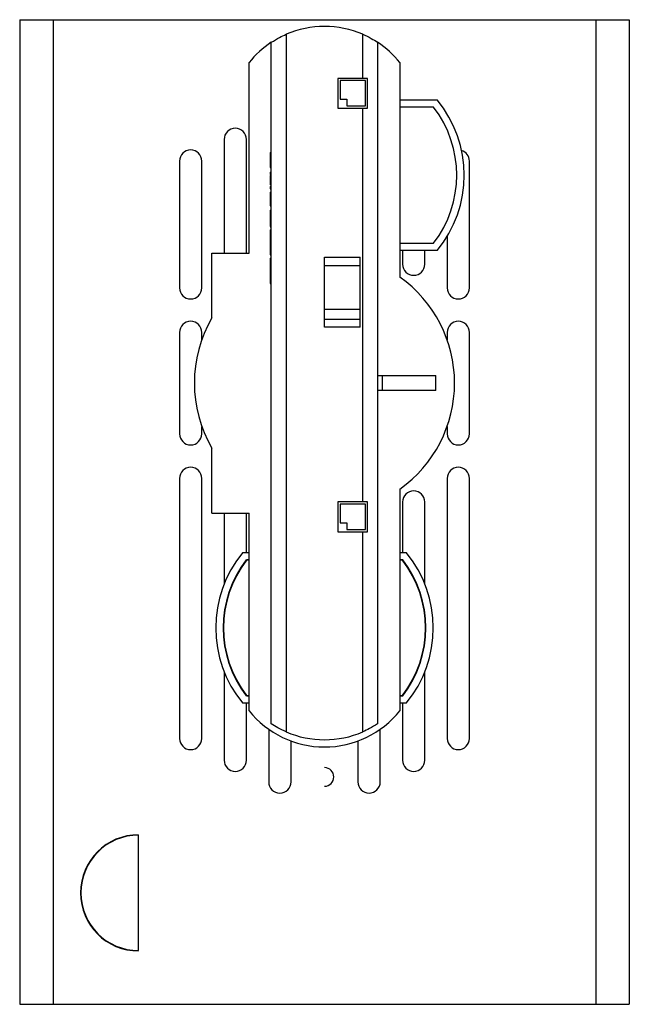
# Model space of a CAD drawing. Header units: millimetres. Extents: x 85 to 195, y -466 to -209.
# Tile 1 of 6: x 99 to 181, y -466 to -334. Entities that reach past the tile are written whole.
import ezdxf

# ---------------------------------------------------------------- set-up
doc = ezdxf.new("R2010")
doc.units = ezdxf.units.MM

msp = doc.modelspace()

# ---------------------------------------------------------------- linework, layer by layer
at = {"color": 7, "linetype": 'Continuous', "lineweight": 25}
for p, q in [((98.57, -333.84), (180.57, -333.84)), ((98.57, -333.84), (98.57, -466.34)), ((103.07, -333.84), (103.07, -466.34)), ((176.07, -333.84), (176.07, -466.34)), ((180.57, -333.84), (180.57, -466.34)), ((134.42, -335.8), (134.42, -429.68)), ((144.72, -341.74), (144.72, -335.8)), ((132.42, -428.6), (132.42, -336.88)), ((146.72, -336.88), (146.72, -428.6)), ((129.42, -365.24), (129.42, -339.62)), ((149.72, -339.62), (149.72, -368.48)), ((145.37, -341.74), (141.37, -341.74)), ((141.37, -341.74), (141.37, -345.74)), ((145.37, -345.74), (145.37, -341.74)), ((141.67, -342.04), (141.67, -344.54)), ((145.07, -342.04), (141.67, -342.04)), ((145.07, -345.44), (145.07, -342.04)), ((141.37, -345.74), (145.37, -345.74)), ((141.67, -344.54), (142.57, -344.54)), ((142.57, -344.54), (142.57, -345.44)), ((142.57, -345.44), (145.07, -345.44)), ((144.72, -398.74), (144.72, -345.74)), ((149.72, -344.62), (154.72, -344.62)), ((154.24, -345.62), (149.72, -345.62)), ((126.07, -349.94), (126.07, -365.24)), ((129.07, -365.24), (129.07, -349.94)), ((132.27, -351.73), (132.27, -353.71)), ((132.27, -351.73), (132.42, -351.73)), ((120.07, -352.87), (120.07, -369.92)), ((123.07, -369.92), (123.07, -352.87)), ((132.27, -353.71), (132.42, -353.71)), ((159.07, -369.92), (159.07, -352.87)), ((132.27, -354.34), (132.27, -354.65)), ((132.27, -354.34), (132.42, -354.34)), ((132.27, -354.65), (132.42, -354.65)), ((132.27, -354.66), (132.42, -354.66)), ((132.27, -355.48), (132.42, -355.48)), ((132.27, -356.23), (132.42, -356.23)), ((132.27, -356.27), (132.42, -356.27)), ((132.27, -356.27), (132.27, -356.58)), ((132.27, -356.58), (132.42, -356.58)), ((132.27, -357.07), (132.27, -358.91)), ((132.27, -357.07), (132.42, -357.07)), ((132.27, -358.91), (132.42, -358.91)), ((132.27, -359.45), (132.27, -360.15)), ((132.27, -359.45), (132.42, -359.45)), ((132.27, -360.15), (132.42, -360.15)), ((132.27, -360.95), (132.42, -360.95)), ((132.27, -361.65), (132.42, -361.65)), ((132.27, -361.7), (132.42, -361.7)), ((132.27, -362.14), (132.42, -362.14)), ((132.27, -362.14), (132.27, -365.46)), ((156.07, -363), (156.07, -369.92)), ((132.27, -363.8), (132.42, -363.8)), ((132.27, -363.85), (132.42, -363.85)), ((149.72, -363.92), (154.24, -363.92)), ((124.42, -373.98), (124.42, -365.24)), ((124.42, -365.24), (129.42, -365.24)), ((132.27, -365.46), (132.42, -365.46)), ((154.72, -364.92), (149.72, -364.92)), ((150.07, -364.92), (150.07, -366.74)), ((153.07, -366.74), (153.07, -364.92)), ((132.27, -365.91), (132.42, -365.91)), ((139.57, -375.22), (139.57, -365.8)), ((139.57, -365.8), (144.37, -365.8)), ((144.37, -366.98), (139.57, -366.98)), ((144.37, -375.22), (144.37, -365.8)), ((132.27, -367.8), (132.42, -367.8)), ((132.27, -369.32), (132.42, -369.32)), ((139.57, -372.79), (144.37, -372.79)), ((144.37, -374.19), (139.57, -374.19)), ((120.07, -375.92), (120.07, -389.56)), ((123.07, -376.91), (123.07, -375.92)), ((144.37, -375.22), (139.57, -375.22)), ((156.07, -375.92), (156.07, -376.91)), ((159.07, -389.56), (159.07, -375.92)), ((146.72, -381.74), (154.54, -381.74)), ((147.37, -383.74), (147.37, -381.74)), ((154.54, -383.74), (146.72, -383.74)), ((123.07, -389.56), (123.07, -388.57)), ((156.07, -388.57), (156.07, -389.56)), ((124.42, -400.24), (124.42, -391.5)), ((120.07, -395.56), (120.07, -430.56)), ((123.07, -430.56), (123.07, -395.56)), ((156.07, -395.56), (156.07, -430.56)), ((159.07, -430.56), (159.07, -395.56)), ((149.72, -396.99), (149.72, -426.83)), ((145.37, -398.74), (141.37, -398.74)), ((141.37, -398.74), (141.37, -402.74)), ((145.37, -402.74), (145.37, -398.74)), ((150.07, -398.74), (150.07, -405.53)), ((153.07, -409.77), (153.07, -398.74)), ((145.07, -399.04), (141.67, -399.04)), ((141.67, -399.04), (141.67, -401.54)), ((145.07, -402.44), (145.07, -399.04)), ((124.42, -400.24), (129.42, -400.24)), ((126.07, -400.24), (126.07, -409.77)), ((129.07, -405.53), (129.07, -400.24)), ((129.42, -426.83), (129.42, -400.24)), ((141.37, -402.74), (145.37, -402.74)), ((141.67, -401.54), (142.57, -401.54)), ((142.57, -401.54), (142.57, -402.44)), ((142.57, -402.44), (145.07, -402.44)), ((144.72, -429.68), (144.72, -402.74)), ((128.57, -405.53), (129.42, -405.53)), ((129.42, -406.53), (129.06, -406.53)), ((129.42, -406.58), (129.08, -406.58)), ((149.72, -405.53), (150.57, -405.53)), ((150.09, -406.53), (149.72, -406.53)), ((150.07, -406.58), (149.72, -406.58)), ((126.07, -421.59), (126.07, -433.49)), ((153.07, -433.49), (153.07, -421.59)), ((129.06, -424.83), (129.42, -424.83)), ((129.08, -424.78), (129.42, -424.78)), ((149.72, -424.78), (150.07, -424.78)), ((149.72, -424.83), (150.09, -424.83)), ((129.42, -425.83), (128.57, -425.83)), ((129.07, -433.49), (129.07, -425.83)), ((150.57, -425.83), (149.72, -425.83)), ((150.07, -425.83), (150.07, -433.49)), ((132.07, -429.33), (132.07, -436.41)), ((147.07, -436.41), (147.07, -429.33)), ((135.07, -436.41), (135.07, -430.91)), ((144.07, -430.91), (144.07, -436.41)), ((114.57, -459.1), (114.57, -443.57)), ((98.57, -466.34), (180.57, -466.34))]:
    msp.add_line(p, q, dxfattribs=at)
for centre, radius, start, end in [((139.57, -347.74), 13, 66.662, 113.338), ((139.57, -347.74), 13, 123.367, 141.3311), ((139.57, -347.74), 13, 38.6689, 56.633), ((142.36, -354.77), 15, 322.4105, 37.5895), ((142.36, -354.77), 16, 320.6264, 39.3736), ((127.57, -349.94), 1.5, 0, 180), ((121.57, -352.87), 1.5, 0, 180), ((157.57, -352.87), 1.5, 0, 73.3364), ((151.57, -366.74), 1.5, 180, 0), ((139.57, -382.74), 17.5, 305.4505, 54.5495), ((121.57, -369.92), 1.5, 180, 0), ((157.57, -369.92), 1.5, 180, 360), ((121.57, -375.92), 1.5, 0, 180), ((139.57, -382.74), 17.5, 149.9644, 210.0356), ((157.57, -375.92), 1.5, 360, 180), ((139.57, -382.74), 15, 356.1774, 3.8226), ((121.57, -389.56), 1.5, 180, 0), ((157.57, -389.56), 1.5, 180, 0), ((121.57, -395.56), 1.5, 0, 180), ((157.57, -395.56), 1.5, 0, 180), ((151.57, -398.74), 1.5, 360, 180), ((140.94, -415.68), 16, 140.6264, 219.3736), ((140.94, -415.68), 15, 142.4105, 217.5895), ((140.94, -415.68), 14.95, 142.5048, 217.4952), ((138.21, -415.68), 14.95, 322.5048, 37.4952), ((138.21, -415.68), 15, 322.4105, 37.5895), ((138.21, -415.68), 16, 320.6264, 39.3736), ((139.57, -418.71), 13, 218.6689, 321.3311), ((121.57, -430.56), 1.5, 180, 0), ((139.57, -417.74), 13, 246.662, 293.338), ((157.57, -430.56), 1.5, 180, 360), ((127.57, -433.49), 1.5, 180, 0), ((139.57, -435.74), 1.25, 270, 90), ((151.57, -433.49), 1.5, 180, 0), ((133.57, -436.41), 1.5, 180, 0), ((145.57, -436.41), 1.5, 180, 0), ((114.57, -451.34), 7.82, 90, 270), ((114.57, -451.34), 7.77, 90, 270)]:
    msp.add_arc(centre, radius, start, end, dxfattribs=at)
for points, knots in [([(132.42, -336.88), (132.79, -336.66), (133.44, -336.25), (134.12, -335.94), (134.42, -335.8)], [0, 0, 0, 0, 0.554965, 1, 1, 1, 1]), ([(144.72, -335.8), (145.11, -335.98), (145.79, -336.29), (146.44, -336.7), (146.72, -336.88)], [0, 0, 0, 0, 0.565117, 1, 1, 1, 1]), ([(132.27, -354.81), (132.27, -354.87), (132.27, -355.04), (132.27, -355.3), (132.27, -355.48)], [0, 0, 0, 0, 0.3393962, 1, 1, 1, 1]), ([(132.27, -355.48), (132.27, -355.57), (132.27, -355.76), (132.27, -355.97), (132.27, -356.05), (132.27, -356.07)], [0, 0, 0, 0, 0.420557, 0.840818, 1, 1, 1, 1]), ([(132.27, -360.15), (132.27, -360.3), (132.27, -360.57), (132.27, -360.83), (132.27, -360.95)], [0, 0, 0, 0, 0.56024, 1, 1, 1, 1]), ([(132.27, -360.95), (132.27, -361.06), (132.27, -361.27), (132.27, -361.51), (132.27, -361.63), (132.27, -361.64), (132.27, -361.65)], [0, 0, 0, 0, 0.279797, 0.5595, 0.779626, 1, 1, 1, 1]), ([(132.27, -365.91), (132.27, -365.95), (132.27, -366.01), (132.27, -366.53), (132.27, -367.15), (132.27, -367.58), (132.27, -367.8)], [0, 0, 0, 0, 0.279512, 0.55908, 0.779374, 1, 1, 1, 1]), ([(132.27, -367.8), (132.27, -368.13), (132.27, -368.73), (132.27, -369.14), (132.27, -369.32)], [0, 0, 0, 0, 0.559517, 1, 1, 1, 1]), ([(134.42, -429.68), (134.04, -429.5), (133.36, -429.19), (132.71, -428.78), (132.42, -428.6)], [0, 0, 0, 0, 0.5651171, 1, 1, 1, 1]), ([(146.72, -428.6), (146.36, -428.82), (145.71, -429.23), (145.03, -429.54), (144.72, -429.68)], [0, 0, 0, 0, 0.554965, 1, 1, 1, 1])]:
    msp.add_open_spline(points, degree=3, knots=knots, dxfattribs=at)

doc.saveas('drawing.dxf')
